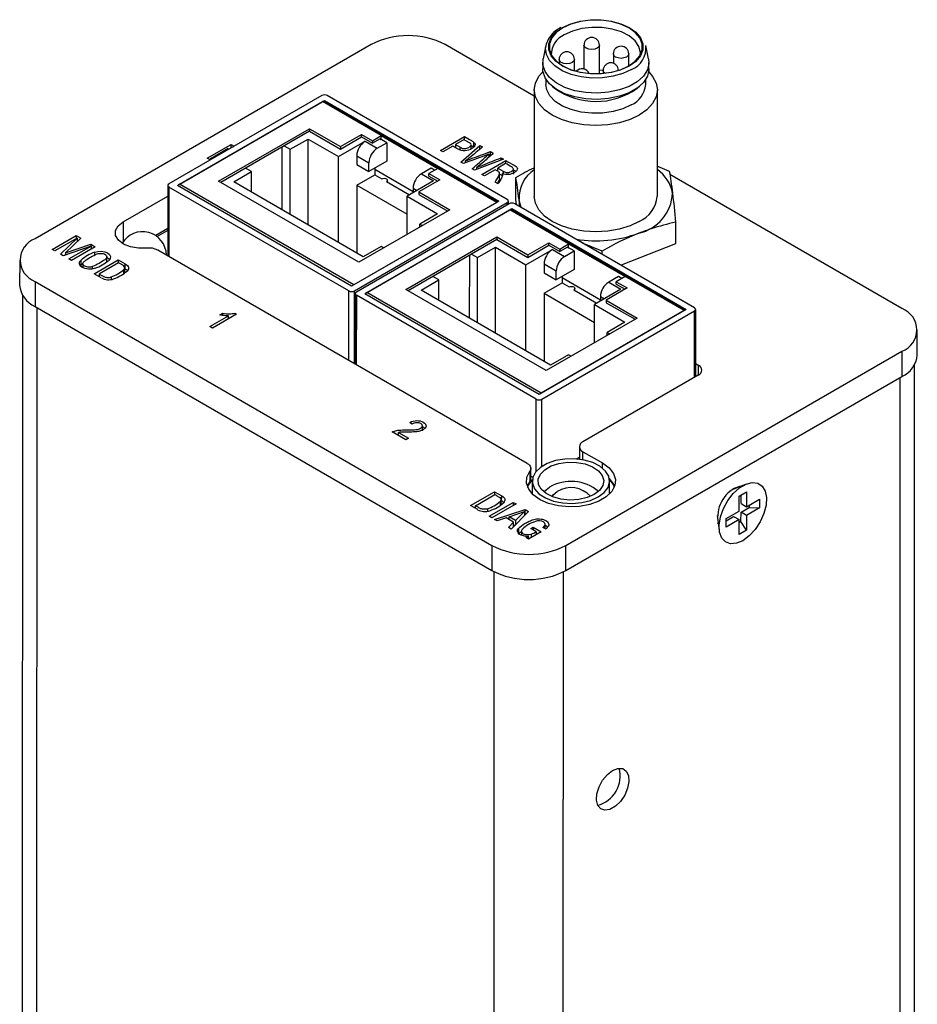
# Model space of a CAD drawing. Header units: inches. Extents: x 0.84 to 10.55, y 0.48 to 8.11.
# Tile 11 of 11: x 8.5 to 9.64, y 6.85 to 8.11. Entities that reach past the tile are written whole.
import ezdxf

# ---------------------------------------------------------------- set-up
doc = ezdxf.new("R2010")
doc.units = ezdxf.units.IN
doc.header["$MEASUREMENT"] = 0

msp = doc.modelspace()

# ---------------------------------------------------------------- linework, layer by layer
at = {"color": 7, "linetype": 'Continuous', "lineweight": 25}
for p, q in [((9.1882, 8.0955), (9.187, 8.0947)), ((8.9455, 8.0735), (8.5154, 7.8252)), ((9.1542, 8.0076), (9.0401, 8.0735)), ((9.2178, 8.0728), (9.2178, 8.0422)), ((9.2375, 8.0362), (9.2375, 8.0728)), ((9.169, 8.0722), (9.1655, 8.0552)), ((9.2554, 8.0616), (9.2554, 8.0496)), ((9.2751, 8.0462), (9.2751, 8.0616)), ((9.3004, 8.0552), (9.2969, 8.0722)), ((9.165, 8.0506), (9.165, 8.0425)), ((9.1859, 8.0544), (9.1859, 8.0494)), ((9.2056, 8.04), (9.2056, 8.0544)), ((9.3009, 8.0425), (9.3009, 8.0505)), ((9.2375, 8.0412), (9.2422, 8.0408)), ((9.2422, 8.0403), (9.2422, 8.0366)), ((9.169, 8.0294), (9.169, 8.0224)), ((9.2969, 8.0224), (9.2969, 8.0293)), ((9.1542, 8.0155), (9.1542, 7.8794)), ((9.1769, 8.0203), (9.1802, 8.0176)), ((9.2857, 8.0176), (9.2889, 8.0203)), ((9.3117, 7.8794), (9.3117, 8.0154)), ((8.8824, 8.0083), (8.6868, 7.8954)), ((8.6975, 7.8934), (8.8859, 8.0021)), ((8.7003, 7.895), (8.8831, 8.0005)), ((8.9584, 7.957), (8.8831, 8.0005)), ((9.1073, 7.8723), (8.8851, 8.0007)), ((8.8859, 8.0021), (9.109, 7.8733)), ((8.8859, 8.0021), (8.8859, 8.0002)), ((9.1196, 7.8753), (8.8894, 8.0083)), ((8.7503, 7.8988), (8.8666, 7.9659)), ((8.8666, 7.9626), (8.7531, 7.8971)), ((8.8666, 7.9659), (8.9063, 7.943)), ((8.8666, 7.9659), (8.8666, 7.9627)), ((8.8666, 7.9627), (8.9063, 7.9397)), ((8.8419, 7.9396), (8.8647, 7.9527)), ((8.8647, 7.9527), (8.9038, 7.9302)), ((8.8647, 7.8429), (8.8647, 7.9527)), ((8.9038, 7.9302), (8.9377, 7.9498)), ((8.9063, 7.943), (8.9332, 7.9585)), ((8.9063, 7.9397), (8.9332, 7.9553)), ((8.9331, 7.9553), (8.9471, 7.9472)), ((8.9332, 7.9585), (8.9471, 7.9505)), ((8.9332, 7.9553), (8.9332, 7.9585)), ((8.9377, 7.9498), (8.9532, 7.9408)), ((8.9471, 7.9505), (8.9584, 7.957)), ((8.957, 7.9529), (8.9471, 7.9472)), ((8.9471, 7.9505), (8.9471, 7.9472)), ((8.9532, 7.9408), (8.9656, 7.9479)), ((8.9656, 7.9479), (8.957, 7.9529)), ((8.9584, 7.957), (9.0309, 7.9152)), ((8.9584, 7.9521), (8.9584, 7.957)), ((8.9656, 7.9479), (8.9656, 7.9242)), ((9.0343, 7.9381), (9.0649, 7.9558)), ((9.0644, 7.9519), (9.0534, 7.9456)), ((9.0649, 7.9516), (9.0649, 7.9558)), ((9.077, 7.942), (9.077, 7.9484)), ((8.7356, 7.9282), (8.7662, 7.9459)), ((8.7625, 7.9405), (8.7385, 7.9266)), ((8.7613, 7.9384), (8.7625, 7.9405)), ((8.7625, 7.9405), (8.7625, 7.9391)), ((8.7662, 7.9459), (8.7693, 7.9442)), ((8.7662, 7.9412), (8.7662, 7.9459)), ((8.7693, 7.9442), (8.7682, 7.9424)), ((8.8314, 7.9423), (8.8314, 7.8621)), ((8.8343, 7.944), (8.8419, 7.9396)), ((8.8419, 7.8561), (8.8419, 7.9396)), ((8.9063, 7.943), (8.9063, 7.9397)), ((9.0374, 7.9363), (9.0343, 7.9381)), ((9.0498, 7.9435), (9.0374, 7.9363)), ((9.0534, 7.9456), (9.0595, 7.9421)), ((9.0534, 7.9456), (9.0534, 7.9414)), ((9.0603, 7.9231), (9.0847, 7.9443)), ((9.0733, 7.94), (9.0733, 7.9447)), ((9.0847, 7.9443), (9.0879, 7.9425)), ((9.0847, 7.9398), (9.0847, 7.9443)), ((9.098, 7.9366), (9.1017, 7.9345)), ((9.098, 7.9311), (9.098, 7.9366)), ((8.7385, 7.9266), (8.7356, 7.9282)), ((8.9037, 7.8204), (8.9038, 7.9302)), ((8.9271, 7.9314), (8.9271, 7.92)), ((8.9271, 7.9314), (8.9426, 7.9224)), ((8.9656, 7.9242), (8.9426, 7.911)), ((8.9426, 7.911), (8.9426, 7.9224)), ((9.0635, 7.9212), (9.0603, 7.9231)), ((9.0661, 7.9222), (9.0661, 7.9246)), ((9.1149, 7.9269), (9.0779, 7.9129)), ((9.0873, 7.9075), (9.1179, 7.9251)), ((9.0961, 7.9335), (9.0961, 7.9294)), ((9.1176, 7.9214), (9.1075, 7.9155)), ((9.1118, 7.9287), (9.1149, 7.9269)), ((9.1118, 7.9257), (9.1118, 7.9287)), ((9.1179, 7.9212), (9.1179, 7.9251)), ((8.7696, 7.8978), (8.7924, 7.911)), ((8.7924, 7.911), (8.7848, 7.9154)), ((8.7924, 7.8847), (8.7924, 7.911)), ((8.9271, 7.92), (8.9426, 7.911)), ((8.9501, 7.9153), (8.9501, 7.9071)), ((8.9992, 7.8853), (8.9501, 7.9137)), ((9.0222, 7.9153), (9.0098, 7.9081)), ((9.0309, 7.9152), (9.0195, 7.9086)), ((9.0195, 7.9086), (9.0334, 7.9006)), ((9.0195, 7.9054), (9.0195, 7.9086)), ((9.0266, 7.9127), (9.0222, 7.9153)), ((9.1062, 7.8717), (9.0309, 7.9152)), ((9.0779, 7.9129), (9.0749, 7.9146)), ((9.0806, 7.9139), (9.0806, 7.9163)), ((9.104, 7.9135), (9.0904, 7.9057)), ((9.1075, 7.9127), (9.1064, 7.9121)), ((9.1075, 7.9155), (9.1142, 7.9117)), ((9.1075, 7.9115), (9.1075, 7.9155)), ((9.1098, 7.9023), (9.1098, 7.9087)), ((9.1275, 7.9077), (9.1275, 7.9142)), ((9.3117, 7.9179), (9.327, 7.9116)), ((8.9299, 7.795), (8.7503, 7.8988)), ((8.9354, 7.8021), (8.7696, 7.8978)), ((8.9271, 7.8938), (8.9501, 7.9071)), ((8.9501, 7.9071), (8.9591, 7.9019)), ((8.9651, 7.8984), (8.9946, 7.8814)), ((8.9663, 7.8977), (8.9663, 7.9002)), ((9.0254, 7.8991), (8.9914, 7.8795)), ((9.0334, 7.9006), (9.0065, 7.8851)), ((9.0098, 7.9081), (9.0254, 7.8991)), ((9.0195, 7.9054), (9.0306, 7.899)), ((9.0904, 7.9057), (9.0873, 7.9075)), ((9.108, 7.8955), (9.1041, 7.8977)), ((9.1134, 7.9057), (9.1098, 7.9078)), ((9.1134, 7.9051), (9.1134, 7.9085)), ((9.1307, 7.8759), (9.1307, 7.9035)), ((9.6247, 7.7359), (9.3277, 7.9074)), ((8.6854, 7.8934), (8.6854, 7.8033)), ((8.917, 7.7584), (8.6868, 7.8913)), ((8.9205, 7.7645), (8.6975, 7.8934)), ((8.9234, 7.7661), (8.7003, 7.895)), ((8.9271, 7.8938), (8.9271, 7.8069)), ((8.9271, 7.8938), (8.9914, 7.8567)), ((8.9992, 7.8897), (8.9992, 7.884)), ((9.0065, 7.8851), (9.0462, 7.8621)), ((9.0065, 7.8851), (9.0065, 7.8819)), ((8.6281, 7.8468), (8.6854, 7.8798)), ((9.109, 7.8733), (8.9205, 7.7645)), ((9.1062, 7.8717), (8.9234, 7.7661)), ((8.9241, 7.7584), (9.1196, 7.8713)), ((8.9914, 7.8795), (9.0305, 7.857)), ((8.9914, 7.8305), (8.9914, 7.8795)), ((9.0065, 7.8819), (9.0434, 7.8605)), ((9.1211, 7.8692), (9.1211, 7.8733)), ((9.1316, 7.8684), (9.1307, 7.8759)), ((9.1358, 7.866), (9.1347, 7.8753)), ((9.1221, 7.8698), (8.9266, 7.7569)), ((9.0462, 7.8621), (8.9299, 7.795)), ((8.9372, 7.7549), (9.1256, 7.8637)), ((8.94, 7.7565), (9.1228, 7.8621)), ((9.1981, 7.8186), (9.1228, 7.8621)), ((9.3471, 7.7339), (9.1248, 7.8623)), ((9.1256, 7.8637), (9.3487, 7.7348)), ((9.1256, 7.8637), (9.1256, 7.8618)), ((9.3593, 7.7369), (9.1292, 7.8698)), ((9.0305, 7.857), (9.0077, 7.8438)), ((9.3351, 7.8462), (9.3351, 7.8185)), ((8.6854, 7.8381), (8.6699, 7.8291)), ((8.6854, 7.8359), (8.6716, 7.8279)), ((9.0077, 7.8438), (9.0111, 7.8419)), ((9.0077, 7.8399), (9.0077, 7.8438)), ((8.5374, 7.8116), (8.5679, 7.8292)), ((8.5692, 7.826), (8.5408, 7.8096)), ((8.5479, 7.8055), (8.5692, 7.826)), ((8.5738, 7.8258), (8.5543, 7.8073)), ((8.5679, 7.8292), (8.5738, 7.8258)), ((8.5679, 7.8292), (8.5679, 7.8253)), ((8.5692, 7.826), (8.5692, 7.8214)), ((8.5692, 7.822), (8.5696, 7.8218)), ((8.99, 7.7603), (9.1063, 7.8274)), ((9.1063, 7.8242), (8.9928, 7.7587)), ((9.1063, 7.8274), (9.146, 7.8045)), ((9.1063, 7.8274), (9.1063, 7.8242)), ((9.1063, 7.8242), (9.146, 7.8013)), ((8.5408, 7.8096), (8.5374, 7.8116)), ((8.5871, 7.8157), (8.5513, 7.8035)), ((8.5543, 7.8073), (8.5869, 7.8182)), ((8.5587, 7.7993), (8.5871, 7.8157)), ((8.5925, 7.815), (8.562, 7.7973)), ((8.5869, 7.8182), (8.5925, 7.815)), ((8.5869, 7.8182), (8.5869, 7.8156)), ((8.5871, 7.8157), (8.5871, 7.8118)), ((8.5917, 7.804), (8.5917, 7.8079)), ((9.1452, 7.5377), (8.6726, 7.8107)), ((8.9582, 7.8152), (8.9354, 7.8021)), ((8.9616, 7.8133), (8.9582, 7.8152)), ((9.0816, 7.8011), (9.1044, 7.8143)), ((9.1044, 7.8143), (9.1435, 7.7917)), ((9.1044, 7.7045), (9.1044, 7.8143)), ((9.1435, 7.7917), (9.1774, 7.8113)), ((9.146, 7.8045), (9.1729, 7.82)), ((9.146, 7.8013), (9.1729, 7.8168)), ((9.1729, 7.82), (9.1868, 7.812)), ((9.1729, 7.8168), (9.1729, 7.82)), ((9.1729, 7.8168), (9.1868, 7.8088)), ((9.1774, 7.8113), (9.193, 7.8023)), ((9.1868, 7.812), (9.1981, 7.8186)), ((9.1967, 7.8145), (9.1868, 7.8088)), ((9.1868, 7.812), (9.1868, 7.8088)), ((9.193, 7.8023), (9.2053, 7.8095)), ((9.2053, 7.8095), (9.1967, 7.8145)), ((9.1981, 7.8186), (9.2706, 7.7767)), ((9.1981, 7.8137), (9.1981, 7.8186)), ((9.2053, 7.8095), (9.2053, 7.7858)), ((9.241, 7.8094), (9.2159, 7.8197)), ((9.241, 7.8052), (9.241, 7.8094)), ((9.3351, 7.8185), (9.2652, 7.7912)), ((8.4958, 7.7979), (8.4957, 7.7658)), ((8.5513, 7.8035), (8.5479, 7.8055)), ((8.5532, 7.8042), (8.5543, 7.8052)), ((8.5543, 7.8073), (8.5543, 7.8045)), ((8.562, 7.7973), (8.5587, 7.7993)), ((8.5743, 7.7914), (8.5743, 7.7978)), ((8.5912, 7.7804), (8.6219, 7.7981)), ((8.6073, 7.7957), (8.6073, 7.8021)), ((8.6219, 7.7981), (8.6309, 7.7929)), ((8.6219, 7.7981), (8.6219, 7.7941)), ((9.0712, 7.8039), (9.0711, 7.7237)), ((9.074, 7.8055), (9.0816, 7.8011)), ((9.0816, 7.7176), (9.0816, 7.8011)), ((9.146, 7.8045), (9.146, 7.8013)), ((8.5743, 7.7914), (8.5733, 7.7904)), ((8.5767, 7.7932), (8.5767, 7.7881)), ((8.6224, 7.7944), (8.5977, 7.7801)), ((8.6291, 7.7806), (8.6291, 7.7857)), ((8.6301, 7.7816), (8.6301, 7.7881)), ((8.6309, 7.7865), (8.6301, 7.7869)), ((8.6309, 7.7865), (8.6309, 7.7929)), ((9.1434, 7.6819), (9.1435, 7.7917)), ((9.1668, 7.793), (9.1668, 7.7815)), ((9.1668, 7.793), (9.1823, 7.784)), ((9.2053, 7.7858), (9.1823, 7.7725)), ((9.1823, 7.7725), (9.1823, 7.784)), ((8.5154, 7.7706), (9.1, 7.4329)), ((8.5154, 7.7706), (8.5154, 7.7384)), ((8.6002, 7.7752), (8.5912, 7.7804)), ((8.5977, 7.7777), (8.5968, 7.7772)), ((8.5977, 7.7767), (8.5977, 7.7801)), ((8.6127, 7.7762), (8.6127, 7.7731)), ((9.0093, 7.7594), (9.0321, 7.7726)), ((9.0321, 7.7726), (9.0245, 7.7769)), ((9.0321, 7.7462), (9.0321, 7.7726)), ((9.1668, 7.7815), (9.1823, 7.7725)), ((9.1898, 7.7768), (9.1898, 7.7687)), ((9.2389, 7.7468), (9.1898, 7.7752)), ((9.2619, 7.7768), (9.2495, 7.7697)), ((9.2706, 7.7767), (9.2592, 7.7702)), ((9.2592, 7.7702), (9.2731, 7.7622)), ((9.2592, 7.7669), (9.2592, 7.7702)), ((9.2663, 7.7743), (9.2619, 7.7768)), ((9.3459, 7.7332), (9.2706, 7.7767)), ((9.1696, 7.6566), (8.99, 7.7603)), ((9.1751, 7.6636), (9.0093, 7.7594)), ((9.1668, 7.7554), (9.1898, 7.7687)), ((9.1898, 7.7687), (9.1988, 7.7635)), ((9.2048, 7.76), (9.2343, 7.7429)), ((9.206, 7.7593), (9.206, 7.7617)), ((9.2651, 7.7607), (9.2311, 7.7411)), ((9.2731, 7.7622), (9.2462, 7.7466)), ((9.2495, 7.7697), (9.2651, 7.7607)), ((9.2592, 7.7669), (9.2703, 7.7605)), ((8.4993, 7.7533), (8.499, 6.2494)), ((8.9251, 7.7549), (8.9251, 7.6649)), ((9.1567, 7.6199), (8.9266, 7.7529)), ((9.1603, 7.6261), (8.9372, 7.7549)), ((9.1631, 7.6277), (8.94, 7.7565)), ((9.1668, 7.7554), (9.1668, 7.6684)), ((9.1668, 7.7554), (9.2311, 7.7182)), ((9.2389, 7.7513), (9.2389, 7.7456)), ((9.2462, 7.7466), (9.2859, 7.7237)), ((9.2462, 7.7466), (9.2462, 7.7434)), ((8.5154, 7.7384), (9.1, 7.4008)), ((9.3487, 7.7348), (9.1603, 7.6261)), ((9.3459, 7.7332), (9.1631, 7.6277)), ((9.1638, 7.6199), (9.3593, 7.7328)), ((9.2311, 7.7411), (9.2702, 7.7185)), ((9.2311, 7.6921), (9.2311, 7.7411)), ((9.2462, 7.7434), (9.2831, 7.7221)), ((9.3608, 7.6489), (9.3608, 7.7348)), ((8.739, 7.7128), (8.763, 7.7266)), ((8.773, 7.7286), (8.7423, 7.7109)), ((8.752, 7.7277), (8.7557, 7.7298)), ((8.7557, 7.7271), (8.7557, 7.7298)), ((8.763, 7.7229), (8.763, 7.7266)), ((8.7709, 7.7298), (8.773, 7.7286)), ((8.7709, 7.7298), (8.7709, 7.7274)), ((9.2859, 7.7237), (9.1696, 7.6566)), ((8.7423, 7.7109), (8.739, 7.7128)), ((9.2702, 7.7185), (9.2474, 7.7054)), ((9.6443, 7.6764), (9.6443, 7.7085)), ((9.2474, 7.7054), (9.2508, 7.7034)), ((9.2474, 7.7015), (9.2474, 7.7054)), ((9.1979, 7.6768), (9.1751, 7.6636)), ((9.1946, 7.4329), (9.6247, 7.6812)), ((9.2013, 7.6748), (9.1979, 7.6768)), ((9.6247, 7.6812), (9.6247, 7.6491)), ((9.3608, 7.6655), (9.3641, 7.6636)), ((9.6406, 6.7838), (9.6408, 7.6639)), ((9.1946, 7.4008), (9.6247, 7.6491)), ((9.3641, 7.6508), (9.2165, 7.5656)), ((8.9977, 7.5881), (8.9948, 7.5903)), ((9.0111, 7.5795), (9.0111, 7.5859)), ((8.9897, 7.5679), (8.9723, 7.578)), ((8.9804, 7.5775), (8.9933, 7.57)), ((8.9804, 7.5733), (8.9804, 7.5775)), ((8.9933, 7.57), (8.9897, 7.5679)), ((9.2119, 7.5592), (9.2119, 7.5431)), ((9.2081, 7.5435), (9.2119, 7.5457)), ((9.2165, 7.5528), (9.2414, 7.5384)), ((9.1498, 7.5182), (9.1498, 7.5313)), ((9.1486, 7.5279), (9.1486, 7.5147)), ((9.1498, 7.5219), (9.1525, 7.5203)), ((9.1486, 7.5147), (9.1453, 7.5086)), ((9.1508, 7.516), (9.1463, 7.5109)), ((9.1464, 7.5112), (9.1464, 7.5111)), ((9.1516, 7.5152), (9.1516, 7.4988)), ((9.2506, 7.4988), (9.2506, 7.5151)), ((9.256, 7.5109), (9.2515, 7.516)), ((9.4254, 7.5114), (9.4074, 7.5039)), ((9.4162, 7.5076), (9.4159, 7.5083)), ((9.0728, 7.4839), (9.1035, 7.5016)), ((9.0792, 7.4836), (9.1039, 7.4979)), ((9.1035, 7.5016), (9.1125, 7.4964)), ((9.1035, 7.5016), (9.1035, 7.4976)), ((9.1124, 7.49), (9.1125, 7.4964)), ((9.2513, 7.4995), (9.2506, 7.5027)), ((9.4101, 7.5051), (9.4096, 7.5054)), ((9.4163, 7.4959), (9.4258, 7.5014)), ((9.4163, 7.4769), (9.4163, 7.4959)), ((9.4188, 7.4865), (9.4188, 7.4973)), ((9.4258, 7.5014), (9.4258, 7.4824)), ((9.0818, 7.4787), (9.0728, 7.4839)), ((9.0792, 7.4812), (9.0783, 7.4806)), ((9.0792, 7.4801), (9.0792, 7.4836)), ((9.0964, 7.4702), (9.1272, 7.488)), ((9.1309, 7.4859), (9.1001, 7.4681)), ((9.1106, 7.4892), (9.1106, 7.4841)), ((9.1117, 7.4851), (9.1117, 7.4916)), ((9.1124, 7.49), (9.1117, 7.4904)), ((9.1272, 7.488), (9.1309, 7.4859)), ((9.1272, 7.488), (9.1272, 7.4838)), ((9.4188, 7.4865), (9.4258, 7.4824)), ((9.4188, 7.4755), (9.429, 7.4814)), ((9.4258, 7.4824), (9.4423, 7.4919)), ((9.4423, 7.4809), (9.4258, 7.4714)), ((9.429, 7.4843), (9.429, 7.4814)), ((9.429, 7.4814), (9.4423, 7.4809)), ((9.4423, 7.4919), (9.4423, 7.4809)), ((9.0943, 7.4797), (9.0943, 7.4766)), ((9.1001, 7.4681), (9.0964, 7.4702)), ((9.1034, 7.4662), (9.1424, 7.479)), ((9.1181, 7.4681), (9.1069, 7.4642)), ((9.1277, 7.4625), (9.1181, 7.4681)), ((9.122, 7.4694), (9.1419, 7.4762)), ((9.13, 7.4647), (9.122, 7.4694)), ((9.122, 7.4658), (9.122, 7.4694)), ((9.1469, 7.4765), (9.1247, 7.4539)), ((9.1419, 7.4762), (9.13, 7.4647)), ((9.1419, 7.4762), (9.1419, 7.4714)), ((9.1424, 7.4726), (9.1419, 7.4724)), ((9.1424, 7.479), (9.1469, 7.4765)), ((9.1424, 7.4726), (9.1424, 7.479)), ((9.1428, 7.4724), (9.1424, 7.4726)), ((9.3882, 7.4685), (9.3888, 7.4681)), ((9.3884, 7.4711), (9.391, 7.4518)), ((9.3998, 7.4674), (9.4163, 7.4769)), ((9.3998, 7.4645), (9.4092, 7.47)), ((9.4092, 7.47), (9.4163, 7.4659)), ((9.4187, 7.4636), (9.4188, 7.4755)), ((9.4258, 7.4714), (9.4188, 7.4755)), ((9.4258, 7.4714), (9.4258, 7.4524)), ((9.1069, 7.4642), (9.1034, 7.4662)), ((9.1211, 7.456), (9.1277, 7.4625)), ((9.1247, 7.4539), (9.1211, 7.456)), ((9.122, 7.4659), (9.1219, 7.4658)), ((9.1277, 7.4569), (9.1277, 7.4625)), ((9.1277, 7.4596), (9.1294, 7.4586)), ((9.13, 7.4647), (9.13, 7.4593)), ((9.1496, 7.4545), (9.1526, 7.4563)), ((9.1526, 7.4563), (9.1629, 7.4504)), ((9.1526, 7.4563), (9.1526, 7.4528)), ((9.1685, 7.454), (9.1651, 7.4559)), ((9.1668, 7.4571), (9.1668, 7.455)), ((9.1682, 7.4541), (9.1682, 7.4598)), ((9.3888, 7.4615), (9.3896, 7.4616)), ((9.3998, 7.4564), (9.3998, 7.4674)), ((9.4163, 7.4659), (9.3998, 7.4564)), ((9.4163, 7.4469), (9.4163, 7.4659)), ((9.4187, 7.4636), (9.4163, 7.4621)), ((9.4258, 7.4524), (9.4187, 7.4636)), ((9.1341, 7.4547), (9.1341, 7.4482)), ((9.1341, 7.4482), (9.1377, 7.4509)), ((9.1377, 7.4513), (9.1377, 7.4458)), ((9.1439, 7.4429), (9.1469, 7.4446)), ((9.1469, 7.4411), (9.1439, 7.4429)), ((9.1629, 7.4504), (9.1469, 7.4411)), ((9.1469, 7.4411), (9.1469, 7.4446)), ((9.1566, 7.4505), (9.1496, 7.4545)), ((9.1503, 7.4475), (9.1503, 7.4431)), ((9.1566, 7.4505), (9.1566, 7.4467)), ((9.1566, 7.4476), (9.1573, 7.4471)), ((9.4258, 7.4524), (9.4163, 7.4469)), ((9.1, 7.4329), (9.1, 7.4008)), ((9.1946, 7.4008), (9.1946, 7.4329))]:
    msp.add_line(p, q, dxfattribs=at)
at = {"color": 1, "linetype": 'Continuous', "lineweight": 25}
for p, q in [((8.957, 7.9529), (8.9584, 7.9521)), ((9.0595, 7.9384), (9.0595, 7.9421)), ((9.1142, 7.9117), (9.1142, 7.9082)), ((8.6868, 7.8913), (8.6868, 7.8025)), ((8.9992, 7.8897), (9.0042, 7.8869)), ((9.1196, 7.8684), (9.1196, 7.8713)), ((8.6281, 7.8468), (8.6281, 7.8213)), ((9.1967, 7.8145), (9.1981, 7.8137)), ((8.5888, 7.7865), (8.5888, 7.7896)), ((8.917, 7.6695), (8.917, 7.7584)), ((8.9241, 7.6654), (8.9241, 7.7584)), ((8.9266, 7.7529), (8.9265, 7.664)), ((9.2389, 7.7513), (9.2439, 7.7484)), ((8.5176, 7.7371), (8.5173, 6.2239)), ((9.3593, 7.648), (9.3593, 7.7328)), ((9.3641, 7.6636), (9.3641, 7.6508)), ((9.6223, 6.7736), (9.6225, 7.6477)), ((9.1567, 7.5277), (9.1567, 7.6199)), ((9.1638, 7.5339), (9.1638, 7.6199)), ((9.2165, 7.5423), (9.2165, 7.5528)), ((9.2414, 7.5317), (9.2414, 7.5384)), ((9.1507, 7.4998), (9.1516, 7.5007)), ((9.2506, 7.5006), (9.2516, 7.4998)), ((9.1028, 5.8857), (9.1031, 7.3991)), ((9.1911, 5.8857), (9.1915, 7.3991))]:
    msp.add_line(p, q, dxfattribs=at)
at = {"color": 7, "linetype": 'Continuous', "lineweight": 25, "flags": 128}
for points in [[(9.1902, 8.0953), (9.2008, 8.1002), (9.213, 8.1036), (9.2262, 8.1053), (9.2397, 8.1053), (9.2529, 8.1036), (9.2651, 8.1002), (9.2757, 8.0953), (9.2842, 8.0892), (9.29, 8.0822), (9.293, 8.0745), (9.293, 8.0667), (9.29, 8.0591), (9.2842, 8.052), (9.2757, 8.0459), (9.2651, 8.0411), (9.2529, 8.0377), (9.2397, 8.0359), (9.2262, 8.0359), (9.213, 8.0377), (9.2008, 8.0411), (9.1902, 8.0459), (9.1818, 8.0521), (9.1759, 8.0591), (9.1729, 8.0667), (9.1729, 8.0745), (9.1759, 8.0822), (9.1818, 8.0892), (9.1902, 8.0953)], [(9.2752, 8.0462), (9.2835, 8.0523), (9.2893, 8.0592), (9.2923, 8.0668), (9.2923, 8.0745), (9.2893, 8.082), (9.2835, 8.089), (9.2752, 8.095), (9.2647, 8.0998), (9.2527, 8.1032), (9.2396, 8.1049), (9.2263, 8.1049), (9.2132, 8.1032), (9.2012, 8.0998), (9.1907, 8.095), (9.1824, 8.089), (9.1766, 8.082), (9.1736, 8.0745), (9.1736, 8.0668), (9.1766, 8.0592), (9.1824, 8.0523), (9.1907, 8.0462), (9.2012, 8.0414), (9.2132, 8.0381), (9.2263, 8.0364), (9.2396, 8.0364), (9.2527, 8.0381), (9.2647, 8.0414), (9.2752, 8.0462)], [(9.2899, 8.0602), (9.29, 8.0635), (9.2881, 8.0711), (9.2832, 8.0782), (9.2756, 8.0845), (9.2657, 8.0896), (9.254, 8.0932), (9.2412, 8.0952), (9.228, 8.0954), (9.215, 8.0939), (9.203, 8.0907), (9.1926, 8.0859)], [(9.2785, 8.0415), (9.2676, 8.0365), (9.2552, 8.0329), (9.2416, 8.0309), (9.2277, 8.0307), (9.2141, 8.0322), (9.2013, 8.0354), (9.19, 8.0401), (9.1807, 8.0461), (9.1738, 8.0531), (9.1697, 8.0608), (9.1686, 8.0688), (9.1687, 8.0699)], [(9.3004, 8.0552), (9.3008, 8.0495), (9.2989, 8.0411), (9.2938, 8.0331), (9.2859, 8.026), (9.2755, 8.02), (9.2631, 8.0154), (9.2493, 8.0125), (9.2348, 8.0113), (9.2202, 8.012), (9.2061, 8.0145), (9.1933, 8.0187), (9.1824, 8.0244), (9.1738, 8.0312), (9.168, 8.039), (9.1653, 8.0474), (9.1655, 8.0552)], [(9.3006, 8.0387), (9.3057, 8.0328), (9.3102, 8.0243), (9.3117, 8.0154), (9.3102, 8.0066), (9.3057, 7.998), (9.2984, 7.9902), (9.2886, 7.9833), (9.2767, 7.9776), (9.2631, 7.9734), (9.2483, 7.9709), (9.2329, 7.97), (9.2176, 7.9709), (9.2028, 7.9735), (9.1892, 7.9777), (9.1773, 7.9833), (9.1675, 7.9902), (9.1602, 7.9981), (9.1557, 8.0066), (9.1542, 8.0155), (9.1557, 8.0243), (9.1602, 8.0329), (9.1653, 8.0388)], [(9.3009, 8.0425), (9.3008, 8.0414), (9.2989, 8.033), (9.2938, 8.0251), (9.2859, 8.0179), (9.2755, 8.0119), (9.2631, 8.0074), (9.2493, 8.0044), (9.2348, 8.0033), (9.2202, 8.004), (9.2061, 8.0065), (9.1933, 8.0107), (9.1824, 8.0163), (9.1738, 8.0232), (9.168, 8.031), (9.1653, 8.0393), (9.165, 8.0425)], [(9.2782, 7.9963), (9.2674, 7.9913), (9.255, 7.9877), (9.2416, 7.9858), (9.2278, 7.9856), (9.2142, 7.9871), (9.2015, 7.9903), (9.1902, 7.9949), (9.181, 8.0009), (9.1742, 8.0078), (9.1701, 8.0155), (9.169, 8.0224)], [(8.9591, 7.9019), (8.9605, 7.9024), (8.9621, 7.9026), (8.9637, 7.9024), (8.9651, 7.9019), (8.966, 7.9011), (8.9663, 7.9002), (8.966, 7.8992), (8.9651, 7.8984)], [(9.1378, 7.8648), (9.1365, 7.868), (9.1347, 7.8753)], [(9.2886, 7.8472), (9.2767, 7.8416), (9.263, 7.8374), (9.2483, 7.8348), (9.2329, 7.8339), (9.2176, 7.8348), (9.2028, 7.8374), (9.1892, 7.8416), (9.1772, 7.8472), (9.1674, 7.8541), (9.1602, 7.862), (9.1557, 7.8705), (9.1542, 7.8794), (9.1542, 7.8794)], [(8.6587, 7.8132), (8.6479, 7.813), (8.6374, 7.8148), (8.6285, 7.8184), (8.622, 7.8235), (8.6185, 7.8294), (8.6184, 7.8357), (8.6217, 7.8417), (8.6281, 7.8468)], [(8.5917, 7.8079), (8.5957, 7.8089), (8.6002, 7.8091), (8.6045, 7.8084), (8.6081, 7.807), (8.6107, 7.8049), (8.6119, 7.8024), (8.6115, 7.7998), (8.6097, 7.7975)], [(8.5923, 7.7874), (8.5882, 7.7864), (8.5838, 7.7862), (8.5795, 7.7869), (8.5759, 7.7883), (8.5733, 7.7904), (8.5721, 7.7929), (8.5725, 7.7955), (8.5743, 7.7978)], [(8.6106, 7.7985), (8.6081, 7.8005), (8.6075, 7.8009)], [(8.5764, 7.7932), (8.576, 7.7929), (8.5743, 7.7914)], [(8.6309, 7.7929), (8.6323, 7.792), (8.6335, 7.791), (8.6344, 7.7898), (8.6349, 7.7886), (8.635, 7.7874), (8.6348, 7.7862), (8.6342, 7.785), (8.6332, 7.7839)], [(9.1988, 7.7635), (9.2002, 7.764), (9.2018, 7.7642), (9.2034, 7.764), (9.2048, 7.7635), (9.2057, 7.7627), (9.206, 7.7617), (9.2057, 7.7608), (9.2048, 7.76)], [(9.2361, 7.4949), (9.2438, 7.5006), (9.2487, 7.5072), (9.2506, 7.5143), (9.2495, 7.5214), (9.2452, 7.5281), (9.2383, 7.5341), (9.229, 7.5388), (9.2179, 7.542), (9.2058, 7.5436), (9.1934, 7.5434), (9.1815, 7.5414), (9.1708, 7.5377), (9.162, 7.5327), (9.1557, 7.5265), (9.1523, 7.5196), (9.1519, 7.5125), (9.1546, 7.5055), (9.1602, 7.4991), (9.1684, 7.4937), (9.1787, 7.4897), (9.1903, 7.4873), (9.2027, 7.4866), (9.215, 7.4877), (9.2263, 7.4905), (9.2361, 7.4949)], [(9.2414, 7.5384), (9.2499, 7.5322), (9.2555, 7.525), (9.258, 7.5173), (9.2573, 7.5094), (9.2533, 7.5019), (9.2463, 7.4951), (9.2368, 7.4895), (9.2252, 7.4853), (9.2122, 7.4829), (9.1986, 7.4823), (9.1851, 7.4836), (9.1725, 7.4867), (9.1616, 7.4914), (9.153, 7.4976), (9.1471, 7.5047), (9.1443, 7.5124), (9.1448, 7.5203), (9.1486, 7.5279)], [(9.1452, 7.5377), (9.1467, 7.5367), (9.1479, 7.5356), (9.1489, 7.5344), (9.1495, 7.5331), (9.1497, 7.5318), (9.1497, 7.5304), (9.1493, 7.5291), (9.1486, 7.5279)], [(9.2308, 7.498), (9.2217, 7.494), (9.2111, 7.4916), (9.1997, 7.4909), (9.1884, 7.492), (9.1781, 7.4949), (9.1695, 7.4992), (9.1632, 7.5047), (9.1598, 7.511), (9.1594, 7.5176), (9.1621, 7.5241), (9.1677, 7.5298), (9.1758, 7.5345), (9.1857, 7.5377), (9.1968, 7.5393), (9.2083, 7.5391), (9.2192, 7.5371), (9.2287, 7.5334), (9.2363, 7.5285), (9.2412, 7.5225), (9.2431, 7.516), (9.242, 7.5094), (9.2378, 7.5033), (9.2308, 7.498)], [(9.257, 7.5086), (9.2555, 7.5119), (9.2503, 7.5187)], [(9.1457, 7.5075), (9.1467, 7.5101), (9.1518, 7.5171)], [(9.1665, 7.5015), (9.1672, 7.5022), (9.1739, 7.5074)], [(9.2505, 7.517), (9.2551, 7.511), (9.2566, 7.5075)], [(9.421, 7.439), (9.4128, 7.4356), (9.4052, 7.435), (9.3988, 7.4373), (9.3941, 7.4424), (9.3913, 7.4498), (9.3907, 7.459), (9.3924, 7.4693), (9.3962, 7.48), (9.4019, 7.4903), (9.4089, 7.4993), (9.4169, 7.5065), (9.4252, 7.5113), (9.4332, 7.5133), (9.4402, 7.5124), (9.4459, 7.5087), (9.4497, 7.5024), (9.4514, 7.494), (9.4508, 7.4842), (9.448, 7.4736), (9.4433, 7.463), (9.4368, 7.4533), (9.4292, 7.4451), (9.421, 7.439)], [(9.4105, 7.506), (9.4173, 7.5087), (9.4197, 7.509)], [(9.1125, 7.4964), (9.1139, 7.4955), (9.1151, 7.4944), (9.1159, 7.4933), (9.1164, 7.4921), (9.1165, 7.4909), (9.1163, 7.4896), (9.1157, 7.4885), (9.1148, 7.4873)], [(9.1516, 7.5028), (9.1514, 7.5019), (9.151, 7.4995)], [(9.1771, 7.4953), (9.1785, 7.4975), (9.1836, 7.5017)], [(9.1668, 7.4571), (9.1679, 7.4586), (9.1682, 7.4601), (9.1675, 7.4617), (9.166, 7.463), (9.1637, 7.4639), (9.1611, 7.4643), (9.1584, 7.4642), (9.1559, 7.4636)], [(9.1469, 7.4446), (9.1436, 7.4445), (9.1403, 7.445), (9.1374, 7.4459), (9.135, 7.4473), (9.1334, 7.449), (9.1327, 7.4509), (9.1329, 7.4528), (9.1341, 7.4547)], [(9.1389, 7.4537), (9.1379, 7.4522), (9.1378, 7.4507), (9.1386, 7.4492), (9.1402, 7.4479), (9.1425, 7.447), (9.1451, 7.4467), (9.1478, 7.4468), (9.1503, 7.4475)], [(9.2545, 7.1452), (9.2613, 7.1478), (9.2674, 7.1475), (9.272, 7.1444), (9.2748, 7.1387), (9.2753, 7.1311), (9.2736, 7.1224), (9.2699, 7.1136), (9.2645, 7.1056), (9.258, 7.0993), (9.2511, 7.0953), (9.2446, 7.0942), (9.2392, 7.0959), (9.2354, 7.1004), (9.2337, 7.1071), (9.2343, 7.1153), (9.2371, 7.1242), (9.2417, 7.1327), (9.2478, 7.14), (9.2545, 7.1452)]]:
    msp.add_lwpolyline(points, dxfattribs=at)
at = {"color": 1, "linetype": 'Continuous', "lineweight": 25, "flags": 128}
for points in [[(9.2347, 8.0688), (9.2315, 8.0676), (9.2277, 8.0671), (9.2239, 8.0676), (9.2207, 8.0688), (9.2186, 8.0706), (9.2178, 8.0728), (9.2178, 8.0728)], [(9.2375, 8.0728), (9.2368, 8.0706), (9.2347, 8.0688)], [(9.2722, 8.0576), (9.269, 8.0564), (9.2652, 8.0559), (9.2615, 8.0564), (9.2583, 8.0576), (9.2562, 8.0594), (9.2554, 8.0616), (9.2554, 8.0616)], [(9.2751, 8.0616), (9.2743, 8.0594), (9.2722, 8.0576)], [(9.2027, 8.0504), (9.1995, 8.0491), (9.1958, 8.0487), (9.192, 8.0491), (9.1888, 8.0504), (9.1867, 8.0522), (9.1859, 8.0544), (9.1859, 8.0544)], [(9.2056, 8.0544), (9.2049, 8.0522), (9.2027, 8.0504)], [(9.2444, 8.0368), (9.243, 8.0381), (9.2422, 8.0403), (9.2422, 8.0403)]]:
    msp.add_lwpolyline(points, dxfattribs=at)
at = {"color": 7, "linetype": 'Continuous', "lineweight": 25}
for centre, radius, start, end in [((8.9928, 7.9822), 0.1028, 62.5944, 117.3884), ((9.2031, 8.0609), 0.0271, 112.8074, 181.5145), ((9.2277, 8.0728), 0.00984, 359.9871, 179.9871), ((9.1958, 8.0544), 0.00984, 359.9871, 179.9871), ((9.2652, 8.0616), 0.00984, 359.9871, 179.9871), ((9.2672, 8.0691), 0.0299, 292.2543, 5.8379), ((9.2521, 8.0403), 0.00984, 359.9871, 179.9871), ((9.2152, 8.0327), 0.00984, 22.7949, 137.6581), ((9.2654, 8.0252), 0.0316, 293.8145, 354.8637), ((9.233, 8.0913), 0.0906, 234.3902, 305.584), ((8.8859, 8.0014), 0.00768, 62.5956, 117.3886), ((8.8843, 7.9989), 0.00201, 65.6911, 125.6204), ((8.9501, 7.9303), 0.0231, 122.6037, 177.3804), ((8.9575, 7.9523), 0.000873, 350.7742, 129.2149), ((8.9657, 7.9214), 0.0231, 122.6037, 177.3804), ((9.1782, 7.8772), 0.0435, 123.4959, 182.4949), ((9.2849, 7.8749), 0.047, 10.4903, 55.275), ((9.0222, 7.8887), 0.0231, 122.6037, 177.3804), ((8.6876, 7.8934), 0.00218, 110.795, 249.205), ((8.7033, 7.8901), 0.00577, 121.9542, 151.136), ((9.2763, 7.8859), 0.0549, 282.3993, 357.4311), ((9.1188, 7.8733), 0.00218, 290.795, 69.205), ((9.2722, 7.8833), 0.0396, 294.3785, 354.2997), ((9.1256, 7.863), 0.00768, 62.5956, 117.3886), ((9.124, 7.8604), 0.00201, 65.6911, 125.6204), ((8.653, 7.8037), 0.0305, 1.1687, 149.1007), ((8.5257, 7.7979), 0.0292, 110.796, 249.2039), ((9.2327, 7.9835), 0.161, 261.0735, 290.1018), ((8.6096, 7.7567), 0.0542, 109.3462, 130.6484), ((8.6617, 7.7897), 0.0236, 62.4543, 97.1964), ((9.1898, 7.7919), 0.0231, 122.6037, 177.3804), ((9.1972, 7.8138), 0.000873, 350.7742, 129.2149), ((8.5743, 7.8386), 0.0542, 289.3462, 310.6484), ((9.2054, 7.7829), 0.0231, 122.6037, 177.3804), ((8.5947, 7.8263), 0.0532, 289.7715, 310.2231), ((8.5979, 7.825), 0.0542, 289.3462, 310.6484), ((8.6269, 7.7783), 0.00908, 41.4682, 63.7496), ((8.6096, 7.7921), 0.0194, 241.1262, 289.0351), ((8.5286, 7.7687), 0.033, 185.0027, 246.2876), ((8.9205, 7.7652), 0.00768, 242.5956, 297.3886), ((9.2619, 7.7502), 0.0231, 122.6037, 177.3804), ((8.9273, 7.7549), 0.00218, 110.795, 249.205), ((8.943, 7.7516), 0.00577, 121.9542, 151.136), ((9.3585, 7.7348), 0.00218, 290.795, 69.205), ((9.6144, 7.7085), 0.0292, 290.796, 69.2039), ((9.6108, 7.6797), 0.0337, 294.3785, 354.2997), ((9.3617, 7.6572), 0.00682, 290.796, 69.2039), ((9.1603, 7.6268), 0.00768, 242.5956, 297.3886), ((9.2189, 7.5592), 0.00682, 110.796, 249.2039), ((9.1438, 7.5183), 0.00592, 322.6954, 358.9673), ((9.2013, 7.4603), 0.0545, 49.9259, 120.2689), ((9.2013, 7.4733), 0.0335, 41.9734, 121.7817), ((9.4316, 7.4688), 0.0428, 119.581, 194.7645), ((9.0763, 7.5298), 0.0532, 289.7715, 310.2231), ((9.0795, 7.5285), 0.0542, 289.3462, 310.6484), ((9.1084, 7.4818), 0.00908, 41.4682, 63.7496), ((9.0911, 7.4956), 0.0194, 241.1262, 289.0351), ((9.1692, 7.4212), 0.0444, 107.4085, 132.9771), ((9.1408, 7.4912), 0.0428, 304.4907, 307.2207), ((9.1615, 7.4657), 0.0137, 300.806, 324.1122), ((9.1399, 7.4771), 0.0314, 289.275, 302.0585), ((9.1473, 7.5242), 0.1028, 242.5944, 297.3884), ((9.1473, 7.4921), 0.1028, 242.5944, 297.3884), ((9.2254, 7.1379), 0.0387, 284.8735, 15.1062)]:
    msp.add_arc(centre, radius, start, end, dxfattribs=at)
for points, knots in [([(9.187, 8.0947), (9.1858, 8.094), (9.1815, 8.0913), (9.1756, 8.0859), (9.1704, 8.0782), (9.1692, 8.0726), (9.1687, 8.0698)], [0, 0, 0, 0, 0.116404, 0.413527, 0.710062, 1, 1, 1, 1]), ([(9.077, 7.9484), (9.0779, 7.9476), (9.0784, 7.9468), (9.0786, 7.945), (9.0782, 7.9441), (9.0767, 7.9421), (9.0755, 7.9412), (9.0714, 7.9388), (9.0685, 7.9379), (9.0624, 7.9373), (9.0592, 7.9381), (9.0538, 7.9412), (9.0518, 7.9423), (9.0498, 7.9435)], [0, 0, 0, 0, 0.134551, 0.134551, 0.269101, 0.269101, 0.403484, 0.403484, 0.632985, 0.632985, 0.861666, 0.861666, 1, 1, 1, 1]), ([(9.0595, 7.9421), (9.0615, 7.9409), (9.0634, 7.9403), (9.0671, 7.9405), (9.0689, 7.941), (9.0719, 7.9428), (9.0728, 7.9436), (9.0736, 7.9452), (9.0736, 7.9459), (9.073, 7.9466)], [0, 0, 0, 0, 0.2906, 0.2906, 0.579428, 0.579428, 0.789392, 0.789392, 1, 1, 1, 1]), ([(9.073, 7.9466), (9.0727, 7.947), (9.0718, 7.9476), (9.0684, 7.9496), (9.0664, 7.9507), (9.0644, 7.9519)], [0, 0, 0, 0, 0.413696, 0.413696, 1, 1, 1, 1]), ([(9.0649, 7.9558), (9.0678, 7.9541), (9.0708, 7.9524), (9.0753, 7.9497), (9.0764, 7.949), (9.077, 7.9484)], [0, 0, 0, 0, 0.65401, 0.65401, 1, 1, 1, 1]), ([(9.0879, 7.9425), (9.0824, 7.9379), (9.0768, 7.9334), (9.0697, 7.9274), (9.0679, 7.926), (9.0661, 7.9246)], [0, 0, 0, 0, 0.761057, 0.761057, 1, 1, 1, 1]), ([(9.0661, 7.9246), (9.07, 7.9262), (9.0722, 7.9271), (9.0812, 7.9304), (9.0896, 7.9335), (9.098, 7.9366)], [0, 0, 0, 0, 0.067729, 0.067729, 1, 1, 1, 1]), ([(9.077, 7.942), (9.0761, 7.9427), (9.0749, 7.9436), (9.0734, 7.9444), (9.0731, 7.9446)], [0, 0, 0, 0, 0.774097, 1, 1, 1, 1]), ([(9.1017, 7.9345), (9.0977, 7.9308), (9.0936, 7.9272), (9.0866, 7.9209), (9.0836, 7.9184), (9.0806, 7.9163)], [0, 0, 0, 0, 0.573515, 0.573515, 1, 1, 1, 1]), ([(9.0961, 7.9335), (9.0944, 7.9328), (9.093, 7.9322), (9.0824, 7.9283), (9.0729, 7.9247), (9.0635, 7.9212)], [0, 0, 0, 0, 0.112937, 0.112937, 1, 1, 1, 1]), ([(9.0749, 7.9146), (9.081, 7.9201), (9.0871, 7.9255), (9.0948, 7.9323), (9.0957, 7.9332), (9.0961, 7.9335)], [0, 0, 0, 0, 0.799043, 0.799043, 1, 1, 1, 1]), ([(9.0806, 7.9163), (9.0828, 7.9172), (9.0855, 7.9183), (9.0962, 7.9225), (9.104, 7.9256), (9.1118, 7.9287)], [0, 0, 0, 0, 0.276659, 0.276659, 1, 1, 1, 1]), ([(9.1179, 7.9251), (9.1214, 7.9231), (9.1249, 7.9211), (9.1304, 7.9179), (9.1318, 7.9168), (9.1328, 7.9149), (9.1327, 7.9139), (9.1313, 7.9115), (9.13, 7.9104), (9.1262, 7.9082), (9.1238, 7.9075), (9.1187, 7.907), (9.1161, 7.9074), (9.1134, 7.9085)], [0, 0, 0, 0, 0.228763, 0.228763, 0.366909, 0.366909, 0.505054, 0.505054, 0.643383, 0.643383, 0.821309, 0.821309, 1, 1, 1, 1]), ([(9.1142, 7.9117), (9.1156, 7.9109), (9.1169, 7.9103), (9.1193, 7.9098), (9.1205, 7.9098), (9.123, 7.9103), (9.1242, 7.9107), (9.1266, 7.9121), (9.1274, 7.9131), (9.1276, 7.9151), (9.1268, 7.9161), (9.1226, 7.9185), (9.1201, 7.92), (9.1176, 7.9214)], [0, 0, 0, 0, 0.123852, 0.123852, 0.247704, 0.247704, 0.371556, 0.371556, 0.554572, 0.554572, 0.738292, 0.738292, 1, 1, 1, 1]), ([(9.1092, 7.9103), (9.1089, 7.9106), (9.1084, 7.911), (9.1064, 7.9121), (9.1052, 7.9128), (9.104, 7.9135)], [0, 0, 0, 0, 0.40048, 0.40048, 1, 1, 1, 1]), ([(9.1041, 7.8977), (9.1052, 7.8996), (9.1063, 7.9014), (9.1083, 7.9048), (9.1089, 7.9061), (9.1097, 7.9079), (9.1099, 7.9086), (9.1097, 7.9095), (9.1095, 7.91), (9.1092, 7.9103)], [0, 0, 0, 0, 0.2792, 0.2792, 0.521239, 0.521239, 0.76214, 0.76214, 1, 1, 1, 1]), ([(9.1306, 7.9111), (9.1303, 7.9114), (9.1294, 7.9121), (9.1283, 7.9127), (9.1275, 7.9131)], [0, 0, 0, 0, 0.363908, 1, 1, 1, 1]), ([(9.1307, 7.9035), (9.1384, 7.908), (9.1462, 7.9125), (9.1541, 7.916), (9.1542, 7.916)], [0, 0, 0, 0, 0.993589, 1, 1, 1, 1]), ([(9.1098, 7.9023), (9.1098, 7.9023), (9.1098, 7.9021), (9.1097, 7.9015), (9.1094, 7.9008), (9.109, 7.8999), (9.1087, 7.8991), (9.1083, 7.8984), (9.1079, 7.8977), (9.1075, 7.897), (9.1071, 7.8964), (9.107, 7.8962), (9.107, 7.8961)], [0, 0, 0, 0, 0.008431, 0.096173, 0.271688, 0.3593, 0.534532, 0.622136, 0.70974, 0.88495, 0.972553, 1, 1, 1, 1]), ([(9.1137, 7.9065), (9.1136, 7.9054), (9.1131, 7.9041), (9.1109, 7.9003), (9.1094, 7.8979), (9.108, 7.8955)], [0, 0, 0, 0, 0.370445, 0.370445, 1, 1, 1, 1]), ([(9.1134, 7.9085), (9.1135, 7.9081), (9.1138, 7.9075), (9.1138, 7.9068), (9.1137, 7.9065)], [0, 0, 0, 0, 0.54854, 1, 1, 1, 1]), ([(8.5888, 7.7896), (8.5881, 7.7893), (8.5872, 7.789), (8.5852, 7.7888), (8.5841, 7.7888), (8.5821, 7.789), (8.5811, 7.7892), (8.5794, 7.7898), (8.5788, 7.7902), (8.5776, 7.7911), (8.5772, 7.7916), (8.5766, 7.7928), (8.5766, 7.7934), (8.5769, 7.7946), (8.5773, 7.7951), (8.5782, 7.7961), (8.5788, 7.7965), (8.5836, 7.8003), (8.5891, 7.8034), (8.5951, 7.8057)], [0, 0, 0, 0, 0.0625, 0.0625, 0.125, 0.125, 0.1875, 0.1875, 0.25, 0.25, 0.3125, 0.3125, 0.375, 0.375, 0.4375, 0.4375, 0.5, 0.5, 1, 1, 1, 1]), ([(8.5951, 7.8057), (8.5959, 7.806), (8.5968, 7.8063), (8.5988, 7.8065), (8.5998, 7.8065), (8.6019, 7.8063), (8.6029, 7.8061), (8.6045, 7.8055), (8.6052, 7.8051), (8.6064, 7.8042), (8.6068, 7.8037), (8.6073, 7.8025), (8.6074, 7.8019), (8.6071, 7.8007), (8.6067, 7.8002), (8.6058, 7.7992), (8.6052, 7.7988), (8.6003, 7.795), (8.5949, 7.792), (8.5888, 7.7896)], [0, 0, 0, 0, 0.0625, 0.0625, 0.125, 0.125, 0.1875, 0.1875, 0.25, 0.25, 0.3125, 0.3125, 0.375, 0.375, 0.4375, 0.4375, 0.5, 0.5, 1, 1, 1, 1]), ([(8.6291, 7.7857), (8.6298, 7.7864), (8.6302, 7.7873), (8.63, 7.7892), (8.6294, 7.7901), (8.628, 7.7911), (8.6275, 7.7914), (8.6265, 7.792), (8.6249, 7.7929), (8.6234, 7.7938), (8.6224, 7.7944)], [0, 0, 0, 0, 0.25, 0.25, 0.5, 0.5, 0.625, 0.625, 0.75, 1, 1, 1, 1]), ([(8.5977, 7.7801), (8.5988, 7.7795), (8.6004, 7.7785), (8.6021, 7.7775), (8.6032, 7.7769), (8.6037, 7.7766), (8.6055, 7.7759), (8.607, 7.7757), (8.61, 7.7756), (8.6115, 7.7759), (8.6127, 7.7762)], [0, 0, 0, 0, 0.25, 0.375, 0.375, 0.5, 0.5, 0.75, 0.75, 1, 1, 1, 1]), ([(8.763, 7.7266), (8.7614, 7.7265), (8.7595, 7.7266), (8.7552, 7.7271), (8.7535, 7.7274), (8.752, 7.7277)], [0, 0, 0, 0, 0.500725, 0.500725, 1, 1, 1, 1]), ([(8.7557, 7.7298), (8.7585, 7.7293), (8.7612, 7.7291), (8.7667, 7.7292), (8.7691, 7.7294), (8.7709, 7.7298)], [0, 0, 0, 0, 0.498944, 0.498944, 1, 1, 1, 1]), ([(8.9723, 7.578), (8.9732, 7.5785), (8.9742, 7.5789), (8.9771, 7.5798), (8.9792, 7.5802), (8.9838, 7.5806), (8.9868, 7.5807), (8.9959, 7.5806), (9, 7.5807), (9.0052, 7.5814), (9.0072, 7.5819), (9.0101, 7.5836), (9.0109, 7.5846), (9.0111, 7.5869), (9.0105, 7.5878), (9.0075, 7.5896), (9.0057, 7.59), (9.0016, 7.5898), (8.9997, 7.5892), (8.9977, 7.5881)], [0, 0, 0, 0, 0.049289, 0.049289, 0.130051, 0.130051, 0.210566, 0.210566, 0.335613, 0.335613, 0.460497, 0.460497, 0.592013, 0.592013, 0.723529, 0.723529, 0.861764, 0.861764, 1, 1, 1, 1]), ([(8.9948, 7.5903), (8.9979, 7.5918), (9.001, 7.5926), (9.0069, 7.5926), (9.0097, 7.5919), (9.0147, 7.589), (9.0159, 7.5874), (9.0156, 7.5838), (9.0143, 7.5822), (9.0107, 7.5801), (9.0092, 7.5795), (9.006, 7.5787), (9.004, 7.5783), (8.9994, 7.578), (8.996, 7.5779), (8.9875, 7.578), (8.985, 7.5779), (8.9838, 7.5779)], [0, 0, 0, 0, 0.167122, 0.167122, 0.333946, 0.333946, 0.502206, 0.502206, 0.670742, 0.670742, 0.756542, 0.756542, 0.842342, 0.842342, 0.928312, 0.928312, 1, 1, 1, 1]), ([(9.0141, 7.5826), (9.0133, 7.5833), (9.0124, 7.5841), (9.0111, 7.5846), (9.0111, 7.5846)], [0, 0, 0, 0, 0.948691, 1, 1, 1, 1]), ([(9.1039, 7.4979), (9.105, 7.4973), (9.1065, 7.4964), (9.108, 7.4955), (9.1091, 7.4949), (9.1096, 7.4946), (9.111, 7.4936), (9.1116, 7.4927), (9.1118, 7.4908), (9.1113, 7.4899), (9.1106, 7.4892)], [0, 0, 0, 0, 0.25, 0.375, 0.375, 0.5, 0.5, 0.75, 0.75, 1, 1, 1, 1]), ([(9.0943, 7.4797), (9.0931, 7.4793), (9.0916, 7.4791), (9.0886, 7.4791), (9.0871, 7.4794), (9.0853, 7.4801), (9.0848, 7.4804), (9.0837, 7.481), (9.082, 7.482), (9.0803, 7.4829), (9.0792, 7.4836)], [0, 0, 0, 0, 0.25, 0.25, 0.5, 0.5, 0.625, 0.625, 0.75, 1, 1, 1, 1]), ([(9.1341, 7.4547), (9.1364, 7.457), (9.1392, 7.4592), (9.1442, 7.4622), (9.146, 7.4631), (9.1487, 7.4643), (9.1497, 7.4647), (9.1516, 7.4655), (9.1526, 7.4659), (9.1558, 7.4668), (9.1584, 7.4671), (9.1622, 7.4668), (9.1635, 7.4666), (9.1657, 7.4661), (9.1667, 7.4657), (9.1696, 7.4645), (9.1712, 7.4633), (9.1729, 7.4605), (9.1731, 7.459), (9.1726, 7.4577)], [0, 0, 0, 0, 0.25, 0.25, 0.375, 0.375, 0.4375, 0.4375, 0.5, 0.5, 0.625, 0.625, 0.6875, 0.6875, 0.75, 0.75, 0.875, 0.875, 1, 1, 1, 1]), ([(9.1682, 7.4586), (9.1684, 7.4585), (9.1699, 7.4579), (9.1707, 7.457), (9.1714, 7.4563)], [0, 0, 0, 0, 0.133096, 1, 1, 1, 1])]:
    msp.add_open_spline(points, degree=3, knots=knots, dxfattribs=at)
for points in [[(9.327, 7.9116), (9.3284, 7.9036), (9.3297, 7.8944), (9.3311, 7.8834)], [(9.1347, 7.8753), (9.1334, 7.8864), (9.132, 7.8955), (9.1307, 7.9035)], [(9.3311, 7.8834), (9.3325, 7.8724), (9.3338, 7.8598), (9.3351, 7.8462)], [(9.3351, 7.8462), (9.3248, 7.844), (9.3143, 7.8413), (9.3038, 7.8379)], [(9.3038, 7.8379), (9.2986, 7.8362), (9.2933, 7.8343), (9.2881, 7.8323)], [(9.2881, 7.8323), (9.2722, 7.8261), (9.2566, 7.8183), (9.241, 7.8094)], [(8.9838, 7.5779), (8.9826, 7.5778), (8.9814, 7.5777), (8.9804, 7.5775)]]:
    msp.add_open_spline(points, degree=3, dxfattribs=at)

doc.saveas('drawing.dxf')
